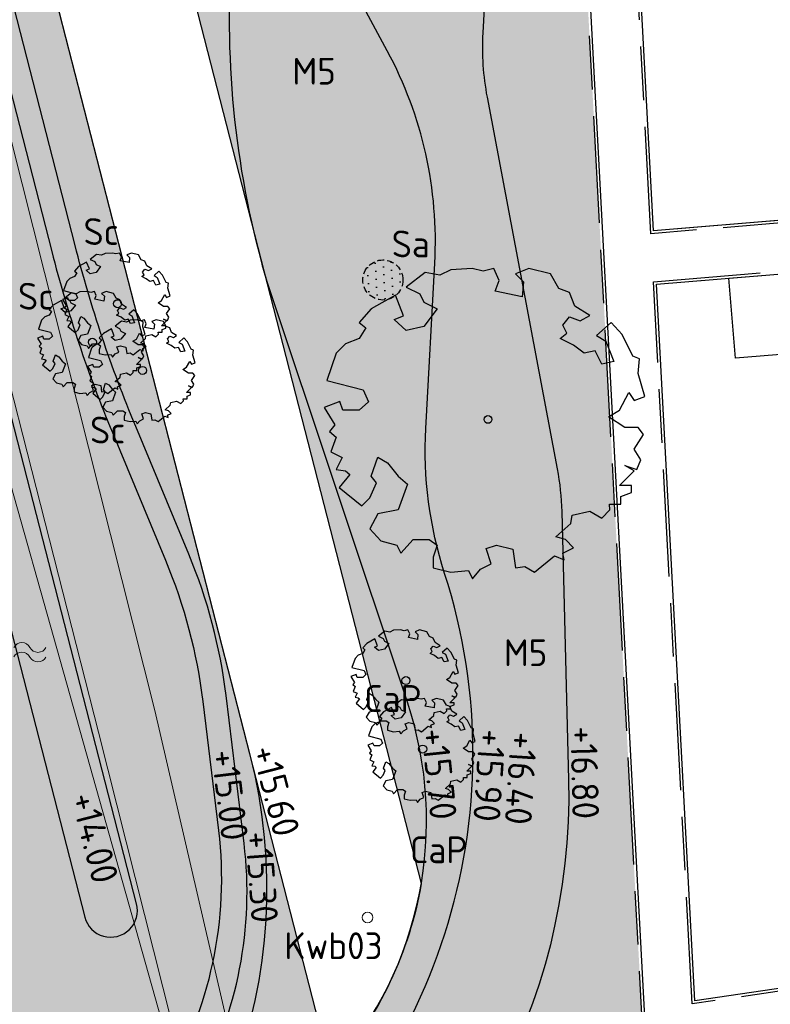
# Model space of a CAD drawing. Header units: metres. Extents: x 174282 to 175177, y 462028 to 462851.
# Tile 232 of 256: x 174481 to 174509, y 462487 to 462524. Entities that reach past the tile are written whole.
import ezdxf
from ezdxf.enums import TextEntityAlignment as Align

# ---------------------------------------------------------------- set-up
doc = ezdxf.new("R2010")
doc.units = ezdxf.units.M
doc.linetypes.add('RI-HWA', pattern=[7.4, 5, -2.4])
doc.linetypes.add('VH-OPSLUITBAND_100X200', pattern=[16, 8, -2, 4, -2])
for name, color, linetype, lineweight in [('B-ME-WH-WATERGANG_SLOOT_BODEM-G', 8, 'Continuous', 20), ('B-ME-WH-WATERGANG_SLOOT_INSTEEK-G', 8, 'Continuous', 20), ('B-WE-MO-BODEM_BOORPROFIEL-G', 8, 'Continuous', 20), ('B-WE-WH-WATER-S', 252, 'Continuous', 20), ('N-PV-KG-GRENS_UITGEEFBAAR-GEBIED-G', 170, 'Continuous', 30), ('N-WE-AL-WERKGRENS-G', 173, 'AL-WERKGRENS', 20), ('N-WE-GR-SOORTNAAM-BOOM-T20', 90, 'Continuous', 25), ('N-WE-GR-SOORTNAAM-GRAS-T20', 90, 'Continuous', 25), ('N-WE-GW-NAP-T20', 90, 'Continuous', 25), ('N-WE-KL-TRACE_WENSTRACE-A', 1, 'Continuous', 20), ('N-WE-OG-BEBOUWING_GARAGE-G', 142, 'Continuous', 25), ('N-WE-VH-KANTOPSLUITING_ACHTERKANTBAND-G', 50, 'Continuous', 25), ('N-WE-VH-KANTOPSLUITING_OPSLUITBAND_100X200-G', 152, 'VH-OPSLUITBAND_100X200', 25), ('N-WE-WH-RETENTIE_WADI_INSTEEK-G', 7, 'Continuous', 25), ('N-WE-WH-RETENTIE_WADI_TALUD-V', 93, 'Continuous', 18), ('N-WE-WH-WATERGANG_BODEM-V', 163, 'Continuous', 25)]:
    doc.layers.add(name, color=color, linetype=linetype, lineweight=lineweight)
for name, color, linetype, lineweight, true_color in [('N-WE-GR-BOOM-1E-GROOTTE-S', 7, 'Continuous', 25, 0x00cc00), ('N-WE-GR-BOOM-3E-GROOTTE-S', 7, 'Continuous', 25, 0x00cc00), ('N-WE-GR-GRAS_BERM-NECTAR-ONDER-MAAIMES-V', 7, 'Continuous', 25, 0xc4ff8a), ('N-WE-RI-DRAINAGE_PUT_INSPECTIEPUT-S', 30, 'Continuous', 25, 0xff7f00)]:
    doc.layers.add(name, color=color, linetype=linetype, lineweight=lineweight, true_color=true_color)
doc.styles.add('NLCS-ISO-M500-T20', font='NLCS-ISO.ttf', dxfattribs={"height": 1})
doc.linetypes.add('AL-WERKGRENS', pattern='A,10,[106,Afdeling.shx,S=1,R=0,X=0,Y=0],-2', length=12)

# ---------------------------------------------------------------- blocks, each defined once
blk = doc.blocks.new('water')
at = {"linetype": 'Continuous'}
for centre, radius, start, end in [((0.2997979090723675, -0.1605370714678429), 0.3400749, 28.13778714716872, 151.8316499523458), ((0.9001997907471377, 0.1494030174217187), 0.33496494, 206.4585658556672, 333.511009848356), ((0.2996067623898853, -0.5198982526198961), 0.3400745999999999, 28.13778724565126, 151.8316900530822), ((0.900008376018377, -0.2105970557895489), 0.33496506, 206.4585357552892, 333.5110164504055)]:
    blk.add_arc(centre, radius, start, end, dxfattribs=at)
blk = doc.blocks.new('N-SRI-PUT_ITR_KUNSTSTOF-SO')
at = {"linetype": 'RI-HWA', "ltscale": 0.1}
h = blk.add_hatch(dxfattribs=at)
h.set_pattern_fill('DOTS', color=256, scale=0.375, style=0)
h.set_pattern_definition([(0, (-6.532213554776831, 1.699691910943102), (0.29765625, 0.5953124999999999), [0, -0.5953124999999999])])
edge = h.paths.add_edge_path()
edge.add_arc((-0.02086093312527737, 0.02086093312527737), 1.521066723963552, 270.7858175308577, 359.2141824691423)
edge.add_arc((0, 0), 1.50006273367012, 0, 180)
edge.add_arc((-5.684341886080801e-13, -5.684341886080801e-13), 1.500062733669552, 179.9999999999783, 270.0000000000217)
blk.add_circle((0, 0), 1.500062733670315, dxfattribs=at)
blk = doc.blocks.new('SGR-BOOM_1EGROOTTE')
at = {"linetype": 'Continuous', "flags": 128}
blk.add_lwpolyline([(167869.0515202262, 467739.1556611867), (167868.8494327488, 467739.6599609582), (167868.4486004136, 467739.8110639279), (167868.1446613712, 467740.3646383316), (167867.3364325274, 467740.5666382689), (167866.83377547, 467740.3645509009), (167867.1376977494, 467740.0623117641), (167867.0851679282, 467739.5070708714), (167866.0781706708, 467739.7090575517), (167866.2276307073, 467740.1131752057), (167866.0255466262, 467740.5665508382), (167865.6230883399, 467740.4663184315), (167865.2189739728, 467740.5664970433), (167864.4140474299, 467740.5155192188), (167864.0099531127, 467740.3150811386), (167863.4547091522, 467740.4136069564), (167862.7483789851, 467739.8599651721), (167863.2527089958, 467739.6086635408), (167863.4038589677, 467739.3047715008), (167863.9081889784, 467739.0534698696), (167863.403919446, 467738.3979932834), (167862.7484864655, 467738.2484625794), (167862.2950706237, 467738.6492545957), (167862.6511367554, 467738.7906272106), (167862.3459340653, 467739.5593216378), (167861.437546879, 467739.0533050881), (167860.9841914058, 467738.5489616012), (167861.2371828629, 467738.3469246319), (167860.9842317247, 467737.9444427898), (167860.478289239, 467737.7423552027), (167860.1267718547, 467737.3907909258), (167859.7736556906, 467736.3804981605), (167861.1338465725, 467736.027405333), (167861.3359306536, 467735.5740297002), (167860.9844099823, 467735.2717468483), (167860.3798911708, 467735.2717065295), (167860.2645594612, 467735.587631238), (167859.6735173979, 467735.3718649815), (167860.077668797, 467734.7164489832), (167859.8756317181, 467734.4651002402), (167860.126980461, 467734.2630631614), (167859.9249636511, 467733.7078122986), (167860.3487980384, 467733.4959304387), (167860.1270612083, 467733.0523828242), (167860.4786053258, 467733.0031248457), (167860.6371384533, 467732.864022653), (167860.2443994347, 467732.3829941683), (167861.0848543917, 467731.6906366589), (167861.3887363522, 467731.9929163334), (167861.6400345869, 467732.5481704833), (167861.4379639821, 467732.7994922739), (167861.6892521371, 467733.5058761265), (167862.0440918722, 467733.30384595), (167862.4482331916, 467732.7995596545), (167862.7997940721, 467732.4989664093), (167862.4483172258, 467731.5395978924), (167861.6893932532, 467731.3900602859), (167861.3888137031, 467730.8331601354), (167861.7929516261, 467730.3797979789), (167862.3958378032, 467730.2287084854), (167862.4714127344, 467730.0775838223), (167862.5469876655, 467729.9264591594), (167863.0019858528, 467730.4308027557), (167863.6065046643, 467730.4308430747), (167863.9087775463, 467730.228809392), (167863.7593207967, 467729.7754103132), (167863.759347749, 467729.3713026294), (167864.4148008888, 467729.2185739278), (167865.0702403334, 467729.2711844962), (167865.2197475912, 467728.9672923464), (167865.5236260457, 467729.3221388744), (167865.9260776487, 467729.522576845), (167865.7333766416, 467730.0964089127), (167866.1280843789, 467730.2289574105), (167866.7342560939, 467730.076225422), (167866.8345086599, 467729.3715077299), (167867.1876886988, 467729.4240981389), (167867.5392432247, 467729.218782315), (167868.2964940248, 467729.8249943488), (167868.651330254, 467729.6755310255), (167868.5987466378, 467729.9268627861), (167869.0028408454, 467730.1289435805), (167868.7005612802, 467730.4311828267), (167868.3473709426, 467730.5330075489), (167868.9025748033, 467731.0357151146), (167868.9518360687, 467731.3379778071), (167869.6072688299, 467731.4907939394), (167870.0623175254, 467731.2378463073), (167870.3629140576, 467731.5401257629), (167870.3423943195, 467731.7499664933), (167870.7670077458, 467731.7499948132), (167870.7669879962, 467732.0461086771), (167871.1710857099, 467732.1956226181), (167871.1710689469, 467732.4469578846), (167870.7176798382, 467732.4469276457), (167871.2728800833, 467733.0038447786), (167870.919683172, 467733.2042323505), (167871.3730823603, 467733.0531328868), (167871.5241885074, 467733.4063265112), (167871.2728262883, 467733.8104174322), (167871.6243301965, 467734.364035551), (167871.4222595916, 467734.6153573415), (167870.9195890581, 467734.6153238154), (167870.3134004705, 467735.0210337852), (167870.7174913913, 467735.272396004), (167871.0706312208, 467735.9278625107), (167871.2727051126, 467735.6272592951), (167871.6735173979, 467735.776773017), (167871.4221249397, 467736.6342530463), (167871.4746547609, 467737.189493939), (167871.2200273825, 467737.2896825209), (167870.8158659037, 467738.096228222), (167870.4122671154, 467738.5450985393), (167869.8651256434, 467738.0531398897), (167870.2130065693, 467737.8448527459), (167870.5153164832, 467737.087581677), (167870.0619340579, 467736.9873458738), (167869.8089225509, 467737.4899995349), (167869.4048214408, 467737.3914097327), (167869.0023363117, 467737.6936422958), (167868.498006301, 467737.944943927), (167868.7493280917, 467738.1470145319), (167868.5981783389, 467738.4476211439), (167868.8494933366, 467738.7515400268), (167869.2536111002, 467738.6004372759), (167869.6067811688, 467738.8025146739)], close=True, dxfattribs=at)
at = {"linetype": 'Continuous'}
blk.add_circle((167865.804156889, 467734.918884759), 0.143196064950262, dxfattribs=at)
blk = doc.blocks.new('SGR-BOOM_3EGROOTTE')
at = {"linetype": 'Continuous', "flags": 128}
blk.add_lwpolyline([(1.08853158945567, 1.420187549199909), (1.020790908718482, 1.589231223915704), (0.8864300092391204, 1.639881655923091), (0.7845482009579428, 1.825442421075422), (0.5136260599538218, 1.893153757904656), (0.3451330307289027, 1.825413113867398), (0.4470092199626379, 1.724101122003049), (0.4294009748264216, 1.537981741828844), (0.0918507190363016, 1.605688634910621), (0.14195043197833, 1.741150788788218), (0.07421088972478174, 1.89312445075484), (-0.06069503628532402, 1.859526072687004), (-0.1961560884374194, 1.893106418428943), (-0.4659712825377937, 1.876018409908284), (-0.601425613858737, 1.808830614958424), (-0.7875460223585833, 1.841856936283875), (-1.024311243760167, 1.656273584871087), (-0.8552574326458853, 1.572036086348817), (-0.8045912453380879, 1.470170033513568), (-0.6355374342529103, 1.385932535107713), (-0.8045709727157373, 1.166213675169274), (-1.024275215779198, 1.116090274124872), (-1.176262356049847, 1.250437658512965), (-1.056907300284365, 1.297826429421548), (-1.159212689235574, 1.555496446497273), (-1.463708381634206, 1.385877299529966), (-1.615675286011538, 1.216818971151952), (-1.53087134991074, 1.149095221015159), (-1.615661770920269, 1.014181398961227), (-1.785256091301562, 0.9464406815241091), (-1.903086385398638, 0.8285946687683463), (-2.021452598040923, 0.4899397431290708), (-1.565510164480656, 0.3715813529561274), (-1.497770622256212, 0.2196076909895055), (-1.615602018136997, 0.1182810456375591), (-1.818239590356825, 0.1182675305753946), (-1.856899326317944, 0.2241669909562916), (-2.055019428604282, 0.1518411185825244), (-1.919545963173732, -0.06785743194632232), (-1.987269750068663, -0.1521107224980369), (-1.903016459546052, -0.2198345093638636), (-1.970733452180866, -0.4059572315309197), (-1.828662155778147, -0.4769810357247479), (-1.902989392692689, -0.6256602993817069), (-1.785150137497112, -0.6421718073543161), (-1.732009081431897, -0.6887995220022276), (-1.863657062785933, -0.8500425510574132), (-1.581932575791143, -1.082124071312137), (-1.480069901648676, -0.98079849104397), (-1.395833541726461, -0.7946746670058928), (-1.463568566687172, -0.7104304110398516), (-1.37933558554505, -0.4736471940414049), (-1.260391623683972, -0.5413686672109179), (-1.124921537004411, -0.7104078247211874), (-1.007076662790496, -0.8111681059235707), (-1.124893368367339, -1.132752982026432), (-1.379288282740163, -1.182878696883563), (-1.480043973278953, -1.369554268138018), (-1.344575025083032, -1.521523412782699), (-1.142484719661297, -1.572169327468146), (-1.117151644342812, -1.622827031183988), (-1.09181856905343, -1.673484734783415), (-0.939301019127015, -1.504426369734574), (-0.736663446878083, -1.504412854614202), (-0.6353401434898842, -1.572135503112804), (-0.6854387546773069, -1.72411702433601), (-0.6854297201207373, -1.859575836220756), (-0.465718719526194, -1.910771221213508), (-0.2460123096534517, -1.893135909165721), (-0.1958967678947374, -1.995001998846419), (-0.09403526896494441, -1.876055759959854), (0.04086841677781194, -1.808868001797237), (-0.02372587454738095, -1.616516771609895), (0.1085820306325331, -1.572085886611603), (0.3117736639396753, -1.623282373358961), (0.3453787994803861, -1.859507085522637), (0.4637664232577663, -1.841878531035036), (0.5816091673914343, -1.910701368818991), (0.8354432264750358, -1.707496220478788), (0.954386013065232, -1.757597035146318), (0.9367597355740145, -1.673349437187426), (1.072214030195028, -1.605610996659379), (0.9708884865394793, -1.504298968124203), (0.8524974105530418, -1.470166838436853), (1.038604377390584, -1.301656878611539), (1.055116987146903, -1.200336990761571), (1.2748211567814, -1.149112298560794), (1.427355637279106, -1.233901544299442), (1.528117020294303, -1.132576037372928), (1.521238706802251, -1.062236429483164), (1.663571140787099, -1.062226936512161), (1.663564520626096, -0.9629681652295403), (1.799019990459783, -0.912850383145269), (1.799014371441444, -0.8286016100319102), (1.647036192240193, -0.828611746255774), (1.833141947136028, -0.6419304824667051), (1.714748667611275, -0.574759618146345), (1.866730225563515, -0.6254088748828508), (1.91738172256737, -0.5070166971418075), (1.83312391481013, -0.3715635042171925), (1.950949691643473, -0.1859880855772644), (1.883214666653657, -0.1017438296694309), (1.714717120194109, -0.1017550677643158), (1.51151983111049, 0.03424083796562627), (1.646973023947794, 0.1184986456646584), (1.76534716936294, 0.338214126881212), (1.833083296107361, 0.237450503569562), (1.967437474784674, 0.2875682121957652), (1.883169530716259, 0.5749995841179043), (1.900777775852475, 0.761118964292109), (1.815425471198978, 0.7947026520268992), (1.679948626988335, 1.065060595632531), (1.544660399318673, 1.215524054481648), (1.36125598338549, 1.050617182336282), (1.477867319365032, 0.9807983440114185), (1.57920303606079, 0.7269574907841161), (1.427227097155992, 0.6933579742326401), (1.342416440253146, 0.8618498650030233), (1.206959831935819, 0.82880209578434), (1.072044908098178, 0.9301118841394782), (0.9029910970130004, 1.014349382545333), (0.9872353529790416, 1.082084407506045), (0.9365692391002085, 1.182849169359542), (1.020811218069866, 1.28472422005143), (1.156273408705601, 1.234073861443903), (1.274657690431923, 1.30181116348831)], close=True, dxfattribs=at)
at = {"linetype": 'Continuous'}
blk.add_circle((0, 0), 0.15, dxfattribs=at)

msp = doc.modelspace()

# ---------------------------------------------------------------- hatches: boundary and pattern name
at = {"layer": 'N-WE-GR-GRAS_BERM-NECTAR-ONDER-MAAIMES-V'}
h = msp.add_hatch(color=256, dxfattribs=at)
h.dxf.hatch_style = 1
edge = h.paths.add_edge_path()
edge.add_line((174451.55, 462593.507), (174452.3756626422, 462593.5137308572))
edge.add_line((174452.3756626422, 462593.5137308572), (174451.874273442, 462595.4498633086))
edge.add_arc((174453.1327595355, 462595.7757662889), 1.299999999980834, 14.518618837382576, 194.5186188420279, ccw=False)
edge.add_line((174454.3912456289, 462596.101669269), (174454.9177042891, 462594.0687301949))
edge.add_line((174454.9177042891, 462594.0687301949), (174462.5609829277, 462587.9717294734))
edge.add_arc((174468.7969370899, 462595.7892019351), 10.00000000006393, 231.4208311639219, 265.2385246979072)
edge.add_line((174467.966859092, 462585.8237129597), (174470.4501510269, 462585.6168665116))
edge.add_arc((174469.7030808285, 462576.6479264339), 8.999999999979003, 3.0890956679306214, 85.23852469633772, ccw=False)
edge.add_line((174478.6900033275, 462577.1329253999), (174479.1990056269, 462567.7012264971))
edge.add_arc((174491.4891771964, 462568.3644925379), 12.30805585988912, 183.0890956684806, 234.1526042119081)
edge.add_arc((174469.6405202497, 462538.1233414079), 24.99999999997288, 41.671035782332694, 54.15260421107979, ccw=False)
edge.add_line((174488.3148796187, 462554.7446621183), (174491.7982687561, 462550.831010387))
edge.add_arc((174484.3285250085, 462544.1824821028), 10.00000000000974, 0.11168364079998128, 41.67103578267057, ccw=False)
edge.add_line((174494.3285060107, 462544.201974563), (174494.3530917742, 462531.5890377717))
edge.add_arc((174514.3530537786, 462531.628022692), 20.00000000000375, 180.1116836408, 200.1280481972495)
edge.add_line((174495.5745356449, 462524.7456352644), (174496.7901663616, 462521.4288002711))
edge.add_arc((174478.0116482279, 462514.5464128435), 20.00000000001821, -7.255982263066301, 20.128048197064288, ccw=False)
edge.add_arc((174517.6913189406, 462509.4943110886), 20.00000000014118, 172.7440177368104, 195.3369620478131)
edge.add_arc((174472.3651303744, 462497.0630348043), 26.99999999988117, -57.697869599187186, 15.33696204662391, ccw=False)
edge.add_line((174486.7934923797, 462474.2415017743), (174462.5468900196, 462458.9121741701))
edge.add_line((174462.5468900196, 462458.9121741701), (174463.6867683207, 462454.7762875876))
edge.add_line((174463.6867683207, 462454.7762875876), (174484.6251514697, 462460.5470475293))
edge.add_line((174484.6251514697, 462460.5470475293), (174500.7641837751, 462465.0259726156))
edge.add_line((174500.7641837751, 462465.0259726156), (174499.8438915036, 462468.3669805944))
edge.add_arc((174514.9512371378, 462472.5283515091), 15.66999999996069, 131.7648477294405, 195.4004041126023, ccw=False)
edge.add_line((174504.5138422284, 462484.2163662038), (174501.3189315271, 462543.8708265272))
edge.add_line((174501.3189315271, 462543.8708265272), (174476.2659198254, 462595.3048206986))
edge.add_arc((174468.5022701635, 462614.4614023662), 20.66999944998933, 224.819030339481, 292.06139497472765, ccw=False)
edge.add_arc((174444.6898391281, 462590.7989217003), 12.90000000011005, 44.8190316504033, 70.3154492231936)
edge.add_line((174449.0350930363, 462602.9450638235), (174451.55, 462593.507))
at = {"layer": 'N-WE-KL-TRACE_WENSTRACE-A'}
h = msp.add_hatch(dxfattribs=at)
h.set_pattern_fill('AKL-WENSTRACE', color=256, scale=5, pattern_type=2)
h.set_pattern_definition([(45, (7009.968226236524, -5333.280170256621), (-0.4419417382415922, 0.4419417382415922), [])])
edge = h.paths.add_edge_path()
edge.add_line((174561.1605458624, 462532.0989702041), (174561.0658023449, 462524.9997435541))
edge.add_line((174561.0658023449, 462524.9997435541), (174533.2316158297, 462525.3712118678))
edge.add_line((174533.2316158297, 462525.3712118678), (174531.9525033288, 462540.8590575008))
edge.add_arc((174457.7047188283, 462534.7270267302), 74.50057251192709, 4.721271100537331, 10.37402687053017)
edge.add_line((174530.9874455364, 462548.1425875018), (174544.1329476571, 462551.271554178))
edge.add_line((174544.1329476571, 462551.271554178), (174535.9280328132, 462585.6910932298))
edge.add_line((174535.9280328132, 462585.6910932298), (174534.9558274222, 462585.456952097))
edge.add_line((174534.9558274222, 462585.456952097), (174542.9514576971, 462551.9153598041))
edge.add_line((174542.9514576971, 462551.9153598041), (174532.1318001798, 462549.3400037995))
edge.add_line((174532.1318001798, 462549.3400037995), (174514.6897295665, 462547.8994954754))
edge.add_line((174514.6897295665, 462547.8994954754), (174503.1916710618, 462543.9082026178))
edge.add_line((174503.1916710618, 462543.9082026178), (174492.5572720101, 462565.7406922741))
edge.add_line((174492.5572720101, 462565.7406922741), (174491.6423641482, 462565.3354025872))
edge.add_line((174491.6423641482, 462565.3354025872), (174502.6812554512, 462542.672487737))
edge.add_line((174502.6812554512, 462542.672487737), (174514.898133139, 462546.9133025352))
edge.add_line((174514.898133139, 462546.9133025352), (174529.9727263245, 462548.1582852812))
edge.add_arc((174457.7283650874, 462534.6297139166), 73.50013587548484, 4.721245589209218, 10.606441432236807, ccw=False)
edge.add_line((174530.9791102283, 462540.6793676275), (174532.8609677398, 462517.8933197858))
edge.add_line((174532.8609677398, 462517.8933197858), (174519.7026749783, 462516.8066007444))
edge.add_line((174519.7026749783, 462516.8066007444), (174520.5656463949, 462509.8115966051))
edge.add_line((174520.5656463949, 462509.8115966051), (174521.5581221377, 462509.9340380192))
edge.add_line((174521.5581221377, 462509.9340380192), (174520.8226348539, 462515.8956915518))
edge.add_line((174520.8226348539, 462515.8956915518), (174533.9398826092, 462516.9790207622))
edge.add_line((174533.9398826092, 462516.9790207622), (174533.3294904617, 462524.369816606))
edge.add_line((174533.3294904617, 462524.369816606), (174562.0768783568, 462523.9861609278))
edge.add_line((174562.0768783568, 462523.9861609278), (174562.1716244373, 462531.0855834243))
edge.add_line((174562.1716244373, 462531.0855834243), (174592.9443543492, 462530.6751003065))
edge.add_line((174592.9443543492, 462530.6751003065), (174593.9421617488, 462530.8117859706))
edge.add_line((174593.9421617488, 462530.8117859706), (174593.6844746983, 462531.7996495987))
edge.add_line((174593.6844746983, 462531.7996495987), (174594.3033468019, 462578.1946979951))
edge.add_line((174594.3033468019, 462578.1946979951), (174594.7134778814, 462578.9431135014))
edge.add_line((174594.7134778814, 462578.9431135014), (174594.958302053, 462597.2904152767))
edge.add_line((174594.958302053, 462597.2904152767), (174594.5584503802, 462597.2957508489))
edge.add_line((174594.5584503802, 462597.2957508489), (174594.8775345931, 462621.2165697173))
edge.add_line((174594.8775345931, 462621.2165697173), (174600.3170870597, 462627.9729559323))
edge.add_arc((174655.7627324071, 462618.2020597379), 56.3000000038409, 160.1144639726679, 170.0056796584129, ccw=False)
edge.add_line((174602.8196748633, 462637.3520638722), (174601.8793008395, 462637.6922060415))
edge.add_arc((174655.762732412, 462618.2020597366), 57.30000000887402, 160.1144639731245, 169.7474836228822)
edge.add_line((174599.3776482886, 462628.4007012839), (174593.8822257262, 462621.5749196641))
edge.add_line((174593.8822257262, 462621.5749196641), (174593.5585394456, 462597.3090971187))
edge.add_line((174593.5585394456, 462597.3090971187), (174576.797482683, 462597.5326759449))
edge.add_line((174576.797482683, 462597.5326759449), (174576.761245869, 462594.8161070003))
edge.add_line((174576.761245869, 462594.8161070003), (174561.8637666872, 462595.0148272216))
edge.add_line((174561.8637666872, 462595.0148272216), (174561.8355865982, 462592.902247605))
edge.add_line((174561.8355865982, 462592.902247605), (174520.4699462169, 462583.0442731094))
edge.add_line((174520.4699462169, 462583.0442731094), (174513.374465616, 462612.8097460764))
edge.add_line((174513.374465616, 462612.8097460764), (174505.3179127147, 462610.8895252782))
edge.add_arc((174511.4138291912, 462585.3131868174), 26.29276110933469, 103.4058786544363, 117.4871049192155)
edge.add_line((174499.2784323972, 462608.6378825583), (174483.0795162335, 462600.2105934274))
edge.add_line((174483.0795162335, 462600.2105934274), (174483.5053150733, 462599.304880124))
edge.add_line((174483.5053150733, 462599.304880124), (174499.7399512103, 462607.7507521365))
edge.add_arc((174511.413878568, 462585.3130543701), 25.29290139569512, 103.4059164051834, 117.4871426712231, ccw=False)
edge.add_line((174505.5497610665, 462609.9167733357), (174512.6335959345, 462611.6051538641))
edge.add_line((174512.6335959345, 462611.6051538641), (174519.7290700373, 462581.8397081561))
edge.add_line((174519.7290700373, 462581.8397081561), (174562.8251084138, 462592.1100591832))
edge.add_line((174562.8251084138, 462592.1100591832), (174562.8503397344, 462594.0015781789))
edge.add_line((174562.8503397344, 462594.0015781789), (174577.7478189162, 462593.8028579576))
edge.add_line((174577.7478189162, 462593.8028579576), (174577.7840557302, 462596.5194269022))
edge.add_line((174577.7840557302, 462596.5194269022), (174593.9450484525, 462596.3038524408))
edge.add_line((174593.9450484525, 462596.3038524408), (174593.7168884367, 462579.2053746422))
edge.add_line((174593.7168884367, 462579.2053746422), (174593.3068688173, 462578.4571625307))
edge.add_line((174593.3068688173, 462578.4571625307), (174592.6826168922, 462531.6784914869))
edge.add_line((174592.6826168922, 462531.6784914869), (174561.1605458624, 462532.0989702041))
at = {"layer": 'N-WE-WH-RETENTIE_WADI_TALUD-V'}
h = msp.add_hatch(color=256, dxfattribs=at)
h.dxf.hatch_style = 1
edge = h.paths.add_edge_path()
edge.add_arc((174470.3711287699, 462491.311839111), 19.99999999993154, -56.00692138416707, 14.422377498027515, ccw=False)
edge.add_line((174481.5529837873, 462474.7297367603), (174463.4410133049, 462462.5162415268))
edge.add_line((174463.4410133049, 462462.5162415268), (174462.5468900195, 462458.91217417))
edge.add_line((174462.5468900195, 462458.91217417), (174486.7934923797, 462474.2415017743))
edge.add_arc((174472.3651303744, 462497.0630348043), 26.99999999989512, 302.3021304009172, 375.336962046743)
edge.add_arc((174517.6913189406, 462509.4943110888), 20.00000000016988, 172.7440177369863, 195.3369620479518, ccw=False)
edge.add_arc((174478.0116482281, 462514.5464128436), 19.99999999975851, 352.7440177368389, 380.1280481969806)
edge.add_line((174496.7901663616, 462521.4288002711), (174495.5745356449, 462524.7456352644))
edge.add_arc((174514.3530537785, 462531.6280226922), 20.00000000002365, 180.1116836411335, 200.1280481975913, ccw=False)
edge.add_line((174494.3530917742, 462531.5890377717), (174494.3285060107, 462544.201974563))
edge.add_arc((174484.3285250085, 462544.1824821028), 10.00000000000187, 0.111683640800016, 41.67103578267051)
edge.add_line((174491.7982687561, 462550.831010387), (174488.3148796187, 462554.7446621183))
edge.add_arc((174469.6405202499, 462538.1233414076), 25.00000000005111, 41.67103578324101, 54.15260421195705)
edge.add_arc((174491.4891771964, 462568.3644925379), 12.30805585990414, 183.08909566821, 234.15260421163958, ccw=False)
edge.add_line((174479.1990056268, 462567.7012264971), (174478.6900033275, 462577.1329253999))
edge.add_arc((174469.7030808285, 462576.6479264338), 9.000000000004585, 3.089095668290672, 85.2385246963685)
edge.add_line((174470.4501510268, 462585.6168665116), (174467.966859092, 462585.8237129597))
edge.add_arc((174468.7969370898, 462595.7892019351), 10.000000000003, 231.4208311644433, 265.2385246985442, ccw=False)
edge.add_line((174462.5609829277, 462587.9717294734), (174454.9177042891, 462594.0687301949))
edge.add_line((174454.9177042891, 462594.0687301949), (174453.8988153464, 462593.8048743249))
edge.add_line((174453.8988153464, 462593.8048743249), (174454.1389630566, 462593.2346531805))
edge.add_arc((174461.0509916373, 462596.1456428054), 7.499999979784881, 202.8383137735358, 207.0586062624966)
edge.add_line((174454.3719290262, 462592.7338804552), (174456.6909094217, 462589.7443041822))
edge.add_arc((174470.123485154, 462600.1638007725), 16.99999999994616, 217.800327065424, 236.2540218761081)
edge.add_line((174460.6797834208, 462586.0281544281), (174462.5024553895, 462584.8104690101))
edge.add_arc((174453.0587536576, 462570.6748226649), 16.99999999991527, 14.422377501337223, 56.254021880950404, ccw=False)
edge.add_line((174469.5230149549, 462574.9089813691), (174467.0687807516, 462584.4521175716))
edge.add_arc((174459.0326202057, 462569.4714592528), 16.99999999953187, 28.153953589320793, 61.789300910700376, ccw=False)
edge.add_line((174474.0212301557, 462577.4927790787), (174496.1373295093, 462491.495709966))
edge.add_arc((174482.33505332, 462493.8403148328), 13.9999999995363, 318.73873917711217, 350.35914481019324, ccw=False)
edge.add_line((174492.8589962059, 462484.6074048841), (174492.7717042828, 462484.5079069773))
edge.add_line((174492.7717042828, 462484.5079069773), (174489.7408479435, 462496.2932022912))
at = {"layer": 'N-WE-WH-WATERGANG_BODEM-V'}
h = msp.add_hatch(color=256, dxfattribs=at)
h.dxf.hatch_style = 1
edge = h.paths.add_edge_path()
edge.add_line((174452.3889941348, 462593.3539668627), (174481.064, 462481.852999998))
edge.add_line((174481.064, 462481.852999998), (174460.0661445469, 462467.4293551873))
edge.add_line((174460.0661445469, 462467.4293551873), (174463.4410133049, 462462.5162415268))
edge.add_line((174463.4410133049, 462462.5162415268), (174481.5529837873, 462474.7297367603))
edge.add_arc((174470.3711287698, 462491.311839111), 20.00000000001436, 303.9930786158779, 374.4223774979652)
edge.add_line((174489.7408479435, 462496.2932022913), (174469.5230149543, 462574.9089813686))
edge.add_arc((174453.0587536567, 462570.6748226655), 16.99999999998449, 14.42237749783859, 56.25402187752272)
edge.add_line((174462.5024553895, 462584.8104690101), (174460.6797834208, 462586.0281544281))
edge.add_arc((174470.123485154, 462600.1638007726), 17.00000000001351, 217.8003270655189, 236.254021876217, ccw=False)
edge.add_line((174456.6909094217, 462589.7443041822), (174454.3719290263, 462592.7338804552))
edge.add_arc((174461.0509916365, 462596.1456428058), 7.49999997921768, 202.8383137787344, 207.0586062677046, ccw=False)
edge.add_line((174454.1389630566, 462593.2346531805), (174453.8988153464, 462593.8048743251))
edge.add_line((174453.8988153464, 462593.8048743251), (174452.3889941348, 462593.3539668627))

# ---------------------------------------------------------------- linework, layer by layer
at = {"layer": 'B-ME-WH-WATERGANG_SLOOT_BODEM-G'}
msp.add_lwpolyline([(174452.8762162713, 462600.6901799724), (174455.2883115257, 462599.1894576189), (174458.033901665, 462597.036902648), (174458.5546031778, 462595.2965445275), (174459.8962738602, 462586.3857336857), (174465.0328120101, 462567.2876752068), (174471.5742845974, 462544.5233715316), (174478.062011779, 462520.6530054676), (174484.0685058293, 462497.1444880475), (174487.1638140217, 462484.8983400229), (174487.279193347, 462480.8101608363), (174485.3081101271, 462477.3290092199), (174482.4614172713, 462475.3423232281), (174461.893535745, 462461.4727266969), (174459.3059258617, 462460.5232003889), (174438.9732054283, 462455.9618568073), (174426.0840031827, 462452.7232601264)], dxfattribs=at)
at = {"layer": 'B-ME-WH-WATERGANG_SLOOT_INSTEEK-G'}
msp.add_lwpolyline([(174473.7352654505, 462545.2316770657), (174480.3803041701, 462520.8990904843), (174486.1745921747, 462497.9508472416), (174489.1375094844, 462485.1659859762), (174489.4155001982, 462480.0158574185), (174486.6558728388, 462476.0418405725), (174483.8104164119, 462473.527800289), (174462.5468900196, 462458.9121741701), (174438.2113239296, 462452.8949051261), (174427.08124696, 462450.3034768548), (174415.3956194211, 462447.7727155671), (174408.0323422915, 462446.1178678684), (174401.603972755, 462444.9204566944), (174398.7034719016, 462444.0134567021), (174390.8291241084, 462440.8098080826), (174390.0697831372, 462441.2236877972), (174389.091572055, 462442.5724090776)], dxfattribs=at)
at = {"layer": 'B-WE-MO-BODEM_BOORPROFIEL-G'}
msp.add_circle((174494.13, 462490.22), 0.2, dxfattribs=at)
at = {"layer": 'N-PV-KG-GRENS_UITGEEFBAAR-GEBIED-G'}
msp.add_lwpolyline([(174529.7985916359, 462547.4415205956, -0.02338661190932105), (174530.6801281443, 462540.6546752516), (174532.537293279, 462518.167609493), (174504.8190502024, 462515.8784111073), (174503.4120748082, 462542.1852003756), (174515.0440156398, 462546.222967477)], format="xyb", close=True, dxfattribs=at)
msp.add_lwpolyline([(174547.7828305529, 462512.8670974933), (174547.9243956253, 462523.4749810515), (174564.6515577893, 462523.2517525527), (174564.2602396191, 462493.9291413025), (174551.6346560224, 462493.7579037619), (174506.362036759, 462487.104353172), (174504.9279828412, 462513.8805984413), (174519.6117693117, 462515.0933051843), (174520.3046360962, 462509.4771214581)], close=True, dxfattribs=at)
at = {"layer": 'N-WE-AL-WERKGRENS-G', "flags": 128}
msp.add_lwpolyline([(174681.5973007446, 462243.5125462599), (174681.058, 462261.019), (174682.966, 462284.801), (174683.583, 462297.765), (174686.249, 462320.652), (174688.507, 462336.11), (174690.024, 462341.923), (174715.341, 462404.33), (174717.601, 462411.68), (174737.648, 462460.859), (174741.719, 462470.505), (174748.8174954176, 462487.3586613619), (174674.4426188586, 462494.0136810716, 0.04199874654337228), (174666.0577772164, 462494.0580673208), (174643.5965542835, 462492.2877370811, -0.02119842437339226), (174639.3615599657, 462492.1340915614), (174613.9155730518, 462492.2899863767), (174609.2232672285, 462496.2598588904), (174608.9575721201, 462517.182709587), (174610.5956108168, 462533.7283149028), (174610.9540414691, 462546.9261407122), (174609.5377019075, 462546.9261407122), (174609.5576061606, 462563.2145506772), (174618.4041220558, 462564.58360208), (174617.8821627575, 462574.521242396), (174609.6591004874, 462573.6964514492), (174609.1962527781, 462609.6936768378), (174614.4864065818, 462610.5266680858), (174612.9706969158, 462619.9735749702), (174609.0880396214, 462619.5310938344), (174608.9272320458, 462630.6163253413), (174611.9378306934, 462638.3239748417), (174653.3349444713, 462646.1372608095), (174694.6818985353, 462654.970900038), (174753.65584954, 462669.6940842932), (174754.2374067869, 462666.5807575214), (174760.4149001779, 462667.3878026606), (174761.8521453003, 462678.247315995), (174772.3394313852, 462679.7783996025), (174801.2688373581, 462672.4202533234), (174803.3914212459, 462678.6153061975), (174801.3912631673, 462679.5941639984), (174797.2767374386, 462686.2291198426), (174795.7751198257, 462697.8273500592), (174787.848539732, 462696.8455267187), (174788.4591136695, 462691.5931226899), (174783.4545685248, 462686.9545733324), (174765.0261672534, 462688.3792341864), (174763.0242693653, 462691.2723908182), (174740.9829572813, 462686.155677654), (174741.9639806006, 462681.4808580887), (174695.5872891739, 462670.3409632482), (174674.2147626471, 462665.2945028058), (174611.4374820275, 462653.0732600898), (174598.8645312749, 462662.13523327), (174595.0223441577, 462656.9130516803), (174598.2662547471, 462653.8008350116), (174601.5634410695, 462645.0663725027), (174585.1842807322, 462641.5586732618), (174585.8464585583, 462637.5875608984), (174468.1056243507, 462610.7709373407), (174467.2560214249, 462614.5686403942), (174459.4445290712, 462613.0280098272), (174458.9501893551, 462618.3943176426), (174449.1204393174, 462618.0455648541), (174449.2902757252, 462624.9096309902), (174429.9505628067, 462629.3682605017), (174428.4125051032, 462620.5774745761), (174434.3719258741, 462618.9092756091), (174430.6410069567, 462597.2567441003), (174453.0229303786, 462592.7961489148), (174457.7870609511, 462586.5717323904), (174474.7794898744, 462527.6626612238), (174488.3963974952, 462479.3962233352), (174491.1789970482, 462461.4260860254), (174515.9643294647, 462468.2096916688), (174535.6773629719, 462396.0507231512), (174500.8343877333, 462386.5209101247), (174501.8615933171, 462382.6610135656), (174505.4836250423, 462383.6990470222), (174513.3867074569, 462351.3168631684), (174573.0903066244, 462348.6251340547), (174564.8637000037, 462275.1553162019), (174544.951, 462280.682), (174541.1711676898, 462282.4329223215), (174531.995, 462278.877), (174531.51, 462278.619), (174530.322, 462277.987), (174523.197, 462274.196), (174512.77, 462266.76), (174511.323, 462265.728), (174510.321, 462265.106), (174492.908, 462254.307), (174458.682, 462233.081), (174458.2736990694, 462228.2999955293), (174437.2115027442, 462215.4506787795), (174430.6775455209, 462218.3936992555), (174424.1837800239, 462214.1380009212), (174422.6535519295, 462205.2010971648), (174428.0210119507, 462195.9942083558), (174430.5816283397, 462197.2740921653), (174431.8292734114, 462199.5886350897), (174481.4636288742, 462229.3806376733), (174511.7460260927, 462247.9955950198), (174520.1082227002, 462251.9168407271), (174528.9933470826, 462255.0447097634), (174538.3891990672, 462257.2736030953), (174544.5280939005, 462258.2922262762), (174554.3216816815, 462259.2606468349), (174563.5931634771, 462259.1911823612), (174572.8653587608, 462258.1660508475), (174582.1605825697, 462256.1491685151), (174620.668, 462248.404), (174620.813, 462250.715), (174679.071, 462234.3), (174681.5973007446, 462243.5125462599)], format="xyb", dxfattribs=at)
at = {"layer": 'N-WE-OG-BEBOUWING_GARAGE-G'}
msp.add_lwpolyline([(174513.616165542, 462514.5981393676), (174513.8630893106, 462511.6083185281), (174507.8834476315, 462511.1144709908), (174507.6365238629, 462514.1042918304)], close=True, dxfattribs=at)
at = {"layer": 'N-WE-VH-KANTOPSLUITING_ACHTERKANTBAND-G'}
for points in [[(174504.6162723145, 462484.1736682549), (174501.4177049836, 462543.8964041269), (174476.3148284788, 462595.43277106)], [(174564.6515577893, 462523.2517525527), (174564.2602396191, 462493.9291413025), (174551.6346560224, 462493.7579037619), (174506.362036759, 462487.104353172), (174504.9279828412, 462513.8805984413), (174519.6077459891, 462515.0929729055)]]:
    msp.add_lwpolyline(points, dxfattribs=at)
at = {"layer": 'N-WE-VH-KANTOPSLUITING_ACHTERKANTBAND-G', "ltscale": 0.5}
msp.add_lwpolyline([(174519.3707103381, 462517.0802057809), (174504.8190502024, 462515.8784111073), (174503.4120748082, 462542.1852003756), (174515.0440156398, 462546.222967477), (174529.7985916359, 462547.4415205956, -0.02338661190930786), (174530.6801281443, 462540.6546752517), (174532.537293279, 462518.167609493)], format="xyb", dxfattribs=at)
at = {"layer": 'N-WE-VH-KANTOPSLUITING_OPSLUITBAND_100X200-G', "ltscale": 0.5}
for points in [[(174504.5138422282, 462484.216366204), (174501.3189315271, 462543.8708265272), (174476.2659198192, 462595.3048207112)], [(174564.7515488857, 462523.2504181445), (174564.3589317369, 462493.8304706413), (174551.6426392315, 462493.6580028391), (174506.268046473, 462486.9894655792), (174504.8229302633, 462513.9722628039), (174519.5995151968, 462515.1926336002)]]:
    msp.add_lwpolyline(points, dxfattribs=at)
msp.add_lwpolyline([(174519.3789411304, 462516.9805450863), (174504.7246906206, 462515.7702776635), (174503.3081989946, 462542.2549957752), (174515.0231752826, 462546.3215867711), (174529.8810539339, 462547.5486714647, -0.02369737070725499), (174530.7797888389, 462540.6629060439), (174532.6369539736, 462518.1758402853)], format="xyb", dxfattribs=at)
at = {"layer": 'N-WE-WH-RETENTIE_WADI_INSTEEK-G', "flags": 128}
for points in [[(174462.5468900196, 462458.9121741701), (174489.175191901, 462478.6596221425, 0.3215592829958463), (174497.0098423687, 462503.0790444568, -0.09174764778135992), (174496.3087391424, 462508.4927426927), (174496.643615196, 462514.6658544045, 0.1380453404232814), (174494.8685942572, 462522.5974972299), (174492.0813070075, 462527.7667329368, -0.1403834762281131), (174490.3143709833, 462535.8357584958), (174490.8702156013, 462544.5955495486, 0.2666263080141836), (174486.4697300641, 462553.5276009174, -0.2149586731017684), (174477.8024532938, 462567.4939574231), (174476.8807527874, 462574.4389649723, 0.288723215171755), (174468.6975597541, 462584.2715179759, -0.093407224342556), (174463.1740867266, 462587.2948174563), (174454.9177042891, 462594.0687301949)], [(174454.9177042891, 462594.0687301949), (174463.6297162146, 462588.0197262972, 0.2314963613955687), (174467.9735222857, 462587.3546392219), (174469.7094470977, 462587.8974237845, -0.4253752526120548), (174478.5539363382, 462583.0503681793), (174481.8098761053, 462571.0569930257, 0.08575706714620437), (174485.406527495, 462563.3409737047), (174495.9855323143, 462548.1167122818, -0.166920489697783), (174499.1773440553, 462536.868301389), (174498.4381091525, 462523.2683832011, 0.06031528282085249), (174498.5970862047, 462520.8697796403), (174501.2191231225, 462506.9866932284, -0.04037294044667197), (174501.3896494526, 462505.3834469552), (174501.6428097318, 462495.3644705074, -0.2746131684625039), (174490.1587940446, 462474.8698997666), (174462.5468900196, 462458.9121741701)], [(174463.4410133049, 462462.5162415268), (174481.5529837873, 462474.7297367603, 0.3173593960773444), (174489.7408479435, 462496.2932022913), (174469.5230149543, 462574.9089813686, 0.1845793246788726), (174462.5024553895, 462584.8104690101), (174460.6797834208, 462586.0281544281, -0.08069389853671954), (174456.6909094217, 462589.7443041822), (174454.3719290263, 462592.7338804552, -0.01841658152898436), (174454.1389630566, 462593.2346531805), (174453.8988153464, 462593.8048743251)], [(174454.3719290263, 462592.7338804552), (174457.4581599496, 462587.9586875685, 0.07066532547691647), (174461.1455425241, 462583.7107033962), (174464.5163678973, 462580.7849497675, -0.1522215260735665), (174466.0813493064, 462578.2542698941), (174471.6522125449, 462556.5923166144, 0.04064709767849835), (174473.243838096, 462551.9901657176, -0.07150174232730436), (174475.5327882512, 462543.7661968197), (174475.7271328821, 462542.2644352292, 0.0307652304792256), (174476.8893405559, 462536.228071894), (174482.3202746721, 462515.1102242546, 0.03575713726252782), (174484.5886977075, 462508.3377326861), (174486.5764469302, 462503.5657164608, -0.0685032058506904), (174487.967623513, 462498.2914451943), (174488.5537322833, 462493.4752615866, -0.1675389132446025), (174486.5068860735, 462483.9140224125), (174485.0411859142, 462481.4848050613, -0.06985541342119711), (174482.4108195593, 462478.2478041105), (174470.8958028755, 462467.543250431)], [(174470.8958028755, 462467.543250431), (174482.8888584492, 462477.3392650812, 0.09541088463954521), (174486.5245807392, 462481.6940979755), (174487.7476355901, 462483.9044369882, 0.1579182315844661), (174489.5130599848, 462492.9788522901), (174488.8392608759, 462498.5156065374, 0.06850320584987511), (174487.4480842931, 462503.7898778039), (174485.4603350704, 462508.5618940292, -0.0357571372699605), (174483.1919120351, 462515.3343855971), (174477.7609779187, 462536.452233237, -0.03076523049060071), (174476.5987702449, 462542.4885965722, 0.0803198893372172), (174474.1154754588, 462552.2143270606, -0.04064709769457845), (174472.523849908, 462556.8164779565), (174467.2949364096, 462577.148781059, 0.1670431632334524), (174463.7176641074, 462582.5762670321), (174462.2501198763, 462583.7082403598, -0.08520646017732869), (174455.3771175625, 462591.1785952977), (174454.3719290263, 462592.7338804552)], [(174462.5468900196, 462458.9121741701), (174487.3747843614, 462478.7133532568, 0.04438255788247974), (174489.2976301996, 462480.548054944), (174492.8589962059, 462484.6074048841, 0.2665170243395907), (174495.6168173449, 462498.2669099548), (174490.3814812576, 462513.9752583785, -0.01749875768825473), (174490.1835959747, 462514.6464304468), (174490.0721003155, 462515.0799743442, -0.08863544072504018), (174489.1506637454, 462527.3576800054, 0.1577913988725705), (174486.5698578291, 462539.4009070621), (174482.9828740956, 462545.6064951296, -0.06820208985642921), (174480.9286033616, 462550.6338903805)]]:
    msp.add_lwpolyline(points, format="xyb", dxfattribs=at)
for points in [[(174492.7717042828, 462484.5079069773), (174467.0687807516, 462584.4521175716, -0.147824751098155), (174474.0212301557, 462577.4927790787), (174496.1373295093, 462491.495709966, -0.1388522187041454), (174492.8589962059, 462484.6074048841)], [(174483.5549182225, 462490.2345638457, 1), (174485.4918901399, 462490.7327001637), (174463.6146501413, 462575.800979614, 1), (174461.6776782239, 462575.3028432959)]]:
    msp.add_lwpolyline(points, format="xyb", close=True, dxfattribs=at)

# ---------------------------------------------------------------- block references
at = {"layer": 'B-WE-WH-WATER-S'}
msp.add_blockref('water', (174480.9057756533, 462500.312437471), dxfattribs=at)
at = {"layer": 'N-WE-GR-BOOM-1E-GROOTTE-S'}
msp.add_blockref('SGR-BOOM_1EGROOTTE', (6632.827892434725, -5226.091436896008), dxfattribs=at)
at = {"layer": 'N-WE-GR-BOOM-3E-GROOTTE-S'}
for p in [(174484.7841258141, 462513.1540730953), (174483.842053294, 462511.7150545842), (174485.7150268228, 462510.6591462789), (174495.5635260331, 462499.0736585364), (174496.1896168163, 462496.5126433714)]:
    msp.add_blockref('SGR-BOOM_3EGROOTTE', p, dxfattribs=at)
at = {"layer": 'N-WE-RI-DRAINAGE_PUT_INSPECTIEPUT-S', "xscale": 0.4999999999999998, "yscale": 0.4999999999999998, "zscale": 0.4999999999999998, "rotation": 273.1622573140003}
msp.add_blockref('N-SRI-PUT_ITR_KUNSTSTOF-SO', (174494.7032454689, 462514.0395609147), dxfattribs=at)

# ---------------------------------------------------------------- texts
at = {"layer": 'B-WE-MO-BODEM_BOORPROFIEL-G', "insert": (174491.0206020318, 462488.6635677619), "char_height": 1, "attachment_point": 7, "style": 'NLCS-ISO-M500-T20'}
msp.add_mtext_dynamic_manual_height_columns('Kwb03', width=3.817696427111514, gutter_width=5, heights=[0.7545773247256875], dxfattribs=at)
at = {"layer": 'N-WE-GR-SOORTNAAM-BOOM-T20', "style": 'NLCS-ISO-M500-T20'}
for s, p in [('Sc', (174483.5097679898, 462515.3491831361)), ('Sa', (174495.0328637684, 462514.8875690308)), ('Sc', (174481.0595521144, 462512.9325049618)), ('Sc', (174483.7536762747, 462507.9322241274)), ('CaP', (174494.0063406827, 462497.9021067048)), ('CaP', (174495.7180119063, 462492.2494993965))]:
    msp.add_text(s, height=1, rotation=5.89303919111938e-06, dxfattribs=at).set_placement(p)
at = {"layer": 'N-WE-GR-SOORTNAAM-GRAS-T20', "style": 'NLCS-ISO-M500-T20'}
for p in [(174491.3187924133, 462521.3403108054), (174499.2258851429, 462499.6134925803)]:
    msp.add_text('M5', height=0.9999999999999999, dxfattribs=at).set_placement(p)
at = {"layer": 'N-WE-GW-NAP-T20', "style": 'NLCS-ISO-M500-T20'}
for s, height, rotation, p in [('+15.70', 0.9999999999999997, 275.9545432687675, (174496.3046634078, 462495.5309330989)), ('+15.90', 0.9999999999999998, 266.3532347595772, (174498.1891898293, 462495.5567454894)), ('+16.40', 0.9999999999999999, 266.3532347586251, (174499.3648196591, 462495.4498316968)), ('+16.80', 1, 271.4310733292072, (174501.7481038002, 462495.6210447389)), ('+15.00', 1, 276.906975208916, (174488.4760927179, 462494.7380575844)), ('+14.00', 0.9999999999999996, 284.4223774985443, (174483.4382121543, 462493.0774199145)), ('+15.30', 0.9999999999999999, 274.2486152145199, (174489.669516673, 462491.6951699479))]:
    msp.add_text(s, height=height, rotation=rotation, dxfattribs=at).set_placement(p, align=Align.CENTER)
msp.add_text('+15.60', height=1, rotation=284.4223774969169, dxfattribs=at).set_placement((174491.1855159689, 462495.0832732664), align=Align.TOP_CENTER)

doc.saveas('drawing.dxf')
